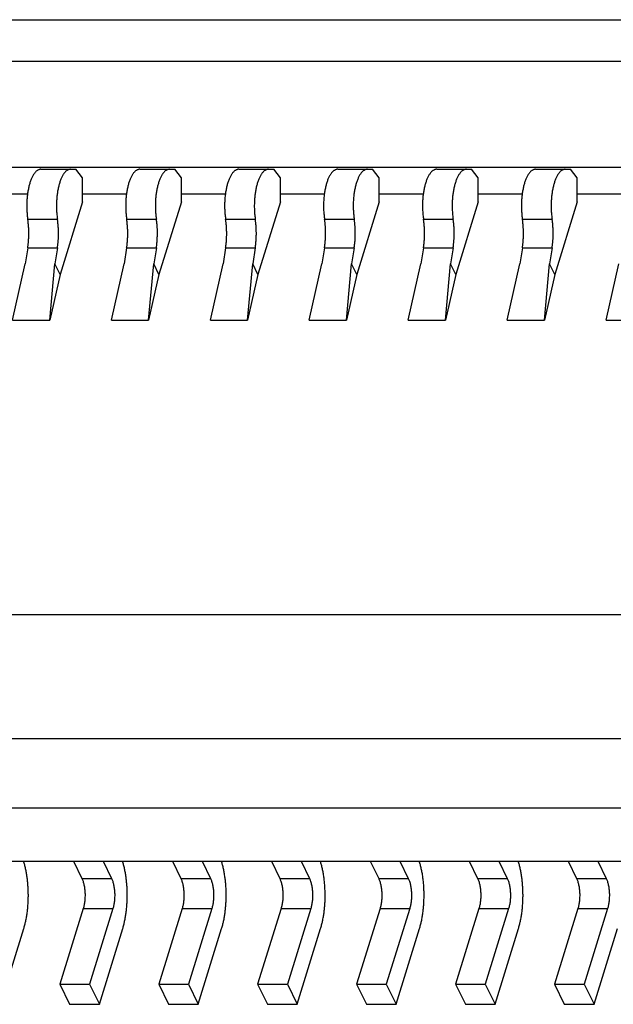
# Model space of a CAD drawing. Extents: x 0 to 420, y 0 to 297.
# Tile 7 of 9: x 294.13 to 302.42, y 205.77 to 219.53. Entities that reach past the tile are written whole.
import ezdxf

# ---------------------------------------------------------------- set-up
doc = ezdxf.new("R2010")
doc.units = 0
doc.header["$LTSCALE"] = 23.1
doc.layers.get('0').update_dxf_attribs({"linetype": 'CONTINUOUS'})

msp = doc.modelspace()

# ---------------------------------------------------------------- linework, layer by layer
at = {"color": 7, "linetype": 'CONTINUOUS'}
for p, q in [((260.148, 219.528), (320.661, 219.528)), ((263.913, 218.95), (304.767, 218.95)), ((266.575, 217.468), (306.025, 217.468)), ((294.424, 217.438), (294.911, 217.438)), ((295.004, 217.318), (294.911, 217.438)), ((295.806, 217.438), (296.292, 217.438)), ((296.386, 217.318), (296.292, 217.438)), ((297.187, 217.438), (297.674, 217.438)), ((297.767, 217.318), (297.674, 217.438)), ((298.569, 217.438), (299.055, 217.438)), ((299.149, 217.318), (299.055, 217.438)), ((299.95, 217.438), (300.437, 217.438)), ((300.531, 217.318), (300.437, 217.438)), ((301.332, 217.438), (301.819, 217.438)), ((301.912, 217.318), (301.819, 217.438)), ((295.004, 216.982), (295.004, 217.318)), ((296.386, 216.982), (296.386, 217.318)), ((297.767, 216.982), (297.767, 217.318)), ((299.149, 216.982), (299.149, 217.318)), ((300.531, 216.982), (300.531, 217.318)), ((301.912, 216.982), (301.912, 217.318)), ((293.623, 217.094), (294.236, 217.094)), ((295.004, 217.094), (295.618, 217.094)), ((296.386, 217.094), (296.999, 217.094)), ((297.767, 217.094), (298.381, 217.094)), ((299.149, 217.094), (299.763, 217.094)), ((300.531, 217.094), (301.144, 217.094)), ((301.912, 217.094), (302.526, 217.094)), ((295.004, 216.982), (294.69, 215.966)), ((296.386, 216.982), (296.072, 215.966)), ((297.767, 216.982), (297.454, 215.966)), ((299.149, 216.982), (298.835, 215.966)), ((300.531, 216.982), (300.217, 215.966)), ((301.912, 216.982), (301.598, 215.966)), ((294.239, 216.741), (294.654, 216.741)), ((295.621, 216.741), (296.035, 216.741)), ((297.003, 216.741), (297.417, 216.741)), ((298.384, 216.741), (298.799, 216.741)), ((299.766, 216.741), (300.18, 216.741)), ((301.147, 216.741), (301.562, 216.741)), ((294.239, 216.339), (294.203, 216.115)), ((294.239, 216.339), (294.653, 216.339)), ((294.653, 216.339), (294.618, 216.115)), ((295.62, 216.339), (295.585, 216.115)), ((295.62, 216.339), (296.035, 216.339)), ((296.035, 216.339), (295.999, 216.115)), ((297.002, 216.339), (296.966, 216.115)), ((297.002, 216.339), (297.416, 216.339)), ((297.416, 216.339), (297.381, 216.115)), ((298.383, 216.339), (298.348, 216.115)), ((298.383, 216.339), (298.798, 216.339)), ((298.798, 216.339), (298.762, 216.115)), ((299.765, 216.339), (299.729, 216.115)), ((299.765, 216.339), (300.179, 216.339)), ((300.179, 216.339), (300.144, 216.115)), ((301.147, 216.339), (301.111, 216.115)), ((301.147, 216.339), (301.561, 216.339)), ((301.561, 216.339), (301.526, 216.115)), ((294.026, 215.328), (294.203, 216.115)), ((294.546, 215.328), (294.618, 216.115)), ((294.69, 215.966), (294.618, 216.115)), ((295.408, 215.328), (295.585, 216.115)), ((295.927, 215.328), (295.999, 216.115)), ((296.072, 215.966), (295.999, 216.115)), ((296.79, 215.328), (296.966, 216.115)), ((297.309, 215.328), (297.381, 216.115)), ((297.454, 215.966), (297.381, 216.115)), ((298.171, 215.328), (298.348, 216.115)), ((298.69, 215.328), (298.762, 216.115)), ((298.835, 215.966), (298.762, 216.115)), ((299.553, 215.328), (299.729, 216.115)), ((300.072, 215.328), (300.144, 216.115)), ((300.217, 215.966), (300.144, 216.115)), ((300.934, 215.328), (301.111, 216.115)), ((301.454, 215.328), (301.526, 216.115)), ((301.598, 215.966), (301.526, 216.115)), ((302.316, 215.328), (302.493, 216.115)), ((294.69, 215.966), (294.546, 215.328)), ((296.072, 215.966), (295.927, 215.328)), ((297.454, 215.966), (297.309, 215.328)), ((298.835, 215.966), (298.69, 215.328)), ((300.217, 215.966), (300.072, 215.328)), ((301.598, 215.966), (301.454, 215.328)), ((294.026, 215.328), (294.546, 215.328)), ((295.408, 215.328), (295.927, 215.328)), ((296.79, 215.328), (297.309, 215.328)), ((298.171, 215.328), (298.69, 215.328)), ((299.553, 215.328), (300.072, 215.328)), ((300.934, 215.328), (301.454, 215.328)), ((302.316, 215.328), (302.835, 215.328)), ((264.003, 211.219), (305.022, 211.219)), ((264.854, 209.485), (306.177, 209.485)), ((265.33, 208.515), (306.653, 208.515)), ((265.696, 207.77), (307.019, 207.77)), ((294.878, 207.77), (294.995, 207.531)), ((295.292, 207.77), (295.409, 207.531)), ((296.259, 207.77), (296.377, 207.531)), ((296.674, 207.77), (296.791, 207.531)), ((297.641, 207.77), (297.758, 207.531)), ((298.056, 207.77), (298.173, 207.531)), ((299.023, 207.77), (299.14, 207.531)), ((299.437, 207.77), (299.554, 207.531)), ((300.404, 207.77), (300.521, 207.531)), ((300.819, 207.77), (300.936, 207.531)), ((301.786, 207.77), (301.903, 207.531)), ((302.2, 207.77), (302.317, 207.531)), ((294.995, 207.531), (295.409, 207.531)), ((296.377, 207.531), (296.791, 207.531)), ((297.758, 207.531), (298.173, 207.531)), ((299.14, 207.531), (299.554, 207.531)), ((300.521, 207.531), (300.936, 207.531)), ((301.903, 207.531), (302.317, 207.531)), ((295.014, 207.109), (294.687, 206.052)), ((295.014, 207.109), (295.428, 207.109)), ((295.428, 207.109), (295.102, 206.052)), ((296.395, 207.109), (296.069, 206.052)), ((296.395, 207.109), (296.81, 207.109)), ((296.81, 207.109), (296.483, 206.052)), ((297.777, 207.109), (297.45, 206.052)), ((297.777, 207.109), (298.192, 207.109)), ((298.192, 207.109), (297.865, 206.052)), ((299.159, 207.109), (298.832, 206.052)), ((299.159, 207.109), (299.573, 207.109)), ((299.573, 207.109), (299.246, 206.052)), ((300.54, 207.109), (300.213, 206.052)), ((300.54, 207.109), (300.955, 207.109)), ((300.955, 207.109), (300.628, 206.052)), ((301.922, 207.109), (301.595, 206.052)), ((301.922, 207.109), (302.336, 207.109)), ((302.336, 207.109), (302.009, 206.052)), ((293.857, 205.772), (294.184, 206.83)), ((295.239, 205.772), (295.566, 206.83)), ((296.62, 205.772), (296.947, 206.83)), ((298.002, 205.772), (298.329, 206.83)), ((299.384, 205.772), (299.71, 206.83)), ((300.765, 205.772), (301.092, 206.83)), ((302.147, 205.772), (302.474, 206.83)), ((294.687, 206.052), (295.102, 206.052)), ((294.687, 206.052), (294.824, 205.772)), ((295.102, 206.052), (295.239, 205.772)), ((296.069, 206.052), (296.483, 206.052)), ((296.069, 206.052), (296.206, 205.772)), ((296.483, 206.052), (296.62, 205.772)), ((297.45, 206.052), (297.865, 206.052)), ((297.45, 206.052), (297.588, 205.772)), ((297.865, 206.052), (298.002, 205.772)), ((298.832, 206.052), (299.246, 206.052)), ((298.832, 206.052), (298.969, 205.772)), ((299.246, 206.052), (299.384, 205.772)), ((300.213, 206.052), (300.628, 206.052)), ((300.213, 206.052), (300.351, 205.772)), ((300.628, 206.052), (300.765, 205.772)), ((301.595, 206.052), (302.009, 206.052)), ((301.595, 206.052), (301.732, 205.772)), ((302.009, 206.052), (302.147, 205.772)), ((294.824, 205.772), (295.239, 205.772)), ((296.206, 205.772), (296.62, 205.772)), ((297.588, 205.772), (298.002, 205.772)), ((298.969, 205.772), (299.384, 205.772)), ((300.351, 205.772), (300.765, 205.772)), ((301.732, 205.772), (302.147, 205.772))]:
    msp.add_line(p, q, dxfattribs=at)
for points, knots in [([(294.424, 217.438), (294.42, 217.438), (294.412, 217.438), (294.4, 217.435), (294.388, 217.43), (294.376, 217.423), (294.364, 217.415), (294.353, 217.405), (294.342, 217.393), (294.331, 217.379), (294.32, 217.364), (294.31, 217.347), (294.3, 217.328), (294.291, 217.308), (294.283, 217.287), (294.274, 217.264), (294.267, 217.24), (294.257, 217.206), (294.247, 217.161), (294.237, 217.104), (294.23, 217.045), (294.226, 216.984), (294.225, 216.923), (294.227, 216.861), (294.231, 216.8), (294.236, 216.761), (294.239, 216.741)], [0, 0, 0, 0, 0.015697, 0.031713, 0.048346, 0.065851, 0.084438, 0.104266, 0.12545, 0.148067, 0.17216, 0.197746, 0.224817, 0.253347, 0.283295, 0.314603, 0.347205, 0.381022, 0.451934, 0.526567, 0.604042, 0.683415, 0.7637, 0.843891, 0.922985, 1, 1, 1, 1]), ([(294.838, 217.438), (294.834, 217.438), (294.826, 217.438), (294.814, 217.435), (294.802, 217.43), (294.79, 217.423), (294.779, 217.415), (294.767, 217.405), (294.756, 217.393), (294.745, 217.379), (294.735, 217.364), (294.725, 217.347), (294.715, 217.328), (294.706, 217.308), (294.697, 217.287), (294.689, 217.264), (294.681, 217.24), (294.672, 217.206), (294.661, 217.161), (294.652, 217.104), (294.645, 217.045), (294.641, 216.984), (294.639, 216.923), (294.641, 216.861), (294.646, 216.8), (294.651, 216.761), (294.654, 216.741)], [0, 0, 0, 0, 0.015697, 0.031713, 0.048346, 0.065851, 0.084438, 0.104266, 0.12545, 0.148067, 0.17216, 0.197746, 0.224817, 0.253347, 0.283295, 0.314603, 0.347205, 0.381022, 0.451934, 0.526567, 0.604042, 0.683415, 0.7637, 0.843891, 0.922985, 1, 1, 1, 1]), ([(295.806, 217.438), (295.802, 217.438), (295.793, 217.438), (295.781, 217.435), (295.769, 217.43), (295.757, 217.423), (295.746, 217.415), (295.734, 217.405), (295.723, 217.393), (295.712, 217.379), (295.702, 217.364), (295.692, 217.347), (295.682, 217.328), (295.673, 217.308), (295.664, 217.287), (295.656, 217.264), (295.648, 217.24), (295.639, 217.206), (295.628, 217.161), (295.619, 217.104), (295.612, 217.045), (295.608, 216.984), (295.607, 216.923), (295.608, 216.861), (295.613, 216.8), (295.618, 216.761), (295.621, 216.741)], [0, 0, 0, 0, 0.015697, 0.031713, 0.048346, 0.065851, 0.084438, 0.104266, 0.12545, 0.148067, 0.17216, 0.197746, 0.224817, 0.253347, 0.283295, 0.314603, 0.347205, 0.381022, 0.451934, 0.526567, 0.604042, 0.683415, 0.7637, 0.843891, 0.922985, 1, 1, 1, 1]), ([(296.22, 217.438), (296.216, 217.438), (296.208, 217.438), (296.196, 217.435), (296.184, 217.43), (296.172, 217.423), (296.16, 217.415), (296.149, 217.405), (296.138, 217.393), (296.127, 217.379), (296.116, 217.364), (296.106, 217.347), (296.097, 217.328), (296.087, 217.308), (296.079, 217.287), (296.07, 217.264), (296.063, 217.24), (296.053, 217.206), (296.043, 217.161), (296.033, 217.104), (296.026, 217.045), (296.022, 216.984), (296.021, 216.923), (296.023, 216.861), (296.027, 216.8), (296.032, 216.761), (296.035, 216.741)], [0, 0, 0, 0, 0.015697, 0.031713, 0.048346, 0.065851, 0.084438, 0.104266, 0.12545, 0.148067, 0.17216, 0.197746, 0.224817, 0.253347, 0.283295, 0.314603, 0.347205, 0.381022, 0.451934, 0.526567, 0.604042, 0.683415, 0.7637, 0.843891, 0.922985, 1, 1, 1, 1]), ([(297.187, 217.438), (297.183, 217.438), (297.175, 217.438), (297.163, 217.435), (297.151, 217.43), (297.139, 217.423), (297.127, 217.415), (297.116, 217.405), (297.105, 217.393), (297.094, 217.379), (297.083, 217.364), (297.073, 217.347), (297.064, 217.328), (297.054, 217.308), (297.046, 217.287), (297.038, 217.264), (297.03, 217.24), (297.02, 217.206), (297.01, 217.161), (297, 217.104), (296.993, 217.045), (296.989, 216.984), (296.988, 216.923), (296.99, 216.861), (296.994, 216.8), (297, 216.761), (297.003, 216.741)], [0, 0, 0, 0, 0.015697, 0.031713, 0.048346, 0.065851, 0.084438, 0.104266, 0.12545, 0.148067, 0.17216, 0.197746, 0.224817, 0.253347, 0.283295, 0.314603, 0.347205, 0.381022, 0.451934, 0.526567, 0.604042, 0.683415, 0.7637, 0.843891, 0.922985, 1, 1, 1, 1]), ([(297.602, 217.438), (297.598, 217.438), (297.589, 217.438), (297.577, 217.435), (297.565, 217.43), (297.553, 217.423), (297.542, 217.415), (297.53, 217.405), (297.519, 217.393), (297.508, 217.379), (297.498, 217.364), (297.488, 217.347), (297.478, 217.328), (297.469, 217.308), (297.46, 217.287), (297.452, 217.264), (297.444, 217.24), (297.435, 217.206), (297.424, 217.161), (297.415, 217.104), (297.408, 217.045), (297.404, 216.984), (297.403, 216.923), (297.404, 216.861), (297.409, 216.8), (297.414, 216.761), (297.417, 216.741)], [0, 0, 0, 0, 0.015697, 0.031713, 0.048346, 0.065851, 0.084438, 0.104266, 0.12545, 0.148067, 0.17216, 0.197746, 0.224817, 0.253347, 0.283295, 0.314603, 0.347205, 0.381022, 0.451934, 0.526567, 0.604042, 0.683415, 0.7637, 0.843891, 0.922985, 1, 1, 1, 1]), ([(298.569, 217.438), (298.565, 217.438), (298.557, 217.438), (298.544, 217.435), (298.532, 217.43), (298.521, 217.423), (298.509, 217.415), (298.497, 217.405), (298.486, 217.393), (298.475, 217.379), (298.465, 217.364), (298.455, 217.347), (298.445, 217.328), (298.436, 217.308), (298.427, 217.287), (298.419, 217.264), (298.411, 217.24), (298.402, 217.206), (298.392, 217.161), (298.382, 217.104), (298.375, 217.045), (298.371, 216.984), (298.37, 216.923), (298.371, 216.861), (298.376, 216.8), (298.381, 216.761), (298.384, 216.741)], [0, 0, 0, 0, 0.015697, 0.031713, 0.048346, 0.065851, 0.084438, 0.104266, 0.12545, 0.148067, 0.17216, 0.197746, 0.224817, 0.253347, 0.283295, 0.314603, 0.347205, 0.381022, 0.451934, 0.526567, 0.604042, 0.683415, 0.7637, 0.843891, 0.922985, 1, 1, 1, 1]), ([(298.983, 217.438), (298.979, 217.438), (298.971, 217.438), (298.959, 217.435), (298.947, 217.43), (298.935, 217.423), (298.923, 217.415), (298.912, 217.405), (298.901, 217.393), (298.89, 217.379), (298.879, 217.364), (298.869, 217.347), (298.86, 217.328), (298.851, 217.308), (298.842, 217.287), (298.834, 217.264), (298.826, 217.24), (298.816, 217.206), (298.806, 217.161), (298.796, 217.104), (298.789, 217.045), (298.785, 216.984), (298.784, 216.923), (298.786, 216.861), (298.791, 216.8), (298.796, 216.761), (298.799, 216.741)], [0, 0, 0, 0, 0.015697, 0.031713, 0.048346, 0.065851, 0.084438, 0.104266, 0.12545, 0.148067, 0.17216, 0.197746, 0.224817, 0.253347, 0.283295, 0.314603, 0.347205, 0.381022, 0.451934, 0.526567, 0.604042, 0.683415, 0.7637, 0.843891, 0.922985, 1, 1, 1, 1]), ([(299.95, 217.438), (299.946, 217.438), (299.938, 217.438), (299.926, 217.435), (299.914, 217.43), (299.902, 217.423), (299.89, 217.415), (299.879, 217.405), (299.868, 217.393), (299.857, 217.379), (299.847, 217.364), (299.837, 217.347), (299.827, 217.328), (299.818, 217.308), (299.809, 217.287), (299.801, 217.264), (299.793, 217.24), (299.783, 217.206), (299.773, 217.161), (299.763, 217.104), (299.757, 217.045), (299.753, 216.984), (299.751, 216.923), (299.753, 216.861), (299.758, 216.8), (299.763, 216.761), (299.766, 216.741)], [0, 0, 0, 0, 0.015697, 0.031713, 0.048346, 0.065851, 0.084438, 0.104266, 0.12545, 0.148067, 0.17216, 0.197746, 0.224817, 0.253347, 0.283295, 0.314603, 0.347205, 0.381022, 0.451934, 0.526567, 0.604042, 0.683415, 0.7637, 0.843891, 0.922985, 1, 1, 1, 1]), ([(300.365, 217.438), (300.361, 217.438), (300.353, 217.438), (300.341, 217.435), (300.328, 217.43), (300.317, 217.423), (300.305, 217.415), (300.294, 217.405), (300.282, 217.393), (300.272, 217.379), (300.261, 217.364), (300.251, 217.347), (300.241, 217.328), (300.232, 217.308), (300.223, 217.287), (300.215, 217.264), (300.208, 217.24), (300.198, 217.206), (300.188, 217.161), (300.178, 217.104), (300.171, 217.045), (300.167, 216.984), (300.166, 216.923), (300.168, 216.861), (300.172, 216.8), (300.177, 216.761), (300.18, 216.741)], [0, 0, 0, 0, 0.015697, 0.031713, 0.048346, 0.065851, 0.084438, 0.104266, 0.12545, 0.148067, 0.17216, 0.197746, 0.224817, 0.253347, 0.283295, 0.314603, 0.347205, 0.381022, 0.451934, 0.526567, 0.604042, 0.683415, 0.7637, 0.843891, 0.922985, 1, 1, 1, 1]), ([(301.332, 217.438), (301.328, 217.438), (301.32, 217.438), (301.308, 217.435), (301.296, 217.43), (301.284, 217.423), (301.272, 217.415), (301.261, 217.405), (301.25, 217.393), (301.239, 217.379), (301.228, 217.364), (301.218, 217.347), (301.208, 217.328), (301.199, 217.308), (301.19, 217.287), (301.182, 217.264), (301.175, 217.24), (301.165, 217.206), (301.155, 217.161), (301.145, 217.104), (301.138, 217.045), (301.134, 216.984), (301.133, 216.923), (301.135, 216.861), (301.139, 216.8), (301.144, 216.761), (301.147, 216.741)], [0, 0, 0, 0, 0.015697, 0.031713, 0.048346, 0.065851, 0.084438, 0.104266, 0.12545, 0.148067, 0.17216, 0.197746, 0.224817, 0.253347, 0.283295, 0.314603, 0.347205, 0.381022, 0.451934, 0.526567, 0.604042, 0.683415, 0.7637, 0.843891, 0.922985, 1, 1, 1, 1]), ([(301.746, 217.438), (301.742, 217.438), (301.734, 217.438), (301.722, 217.435), (301.71, 217.43), (301.698, 217.423), (301.687, 217.415), (301.675, 217.405), (301.664, 217.393), (301.653, 217.379), (301.643, 217.364), (301.633, 217.347), (301.623, 217.328), (301.614, 217.308), (301.605, 217.287), (301.597, 217.264), (301.589, 217.24), (301.58, 217.206), (301.569, 217.161), (301.56, 217.104), (301.553, 217.045), (301.549, 216.984), (301.547, 216.923), (301.549, 216.861), (301.554, 216.8), (301.559, 216.761), (301.562, 216.741)], [0, 0, 0, 0, 0.015697, 0.031713, 0.048346, 0.065851, 0.084438, 0.104266, 0.12545, 0.148067, 0.17216, 0.197746, 0.224817, 0.253347, 0.283295, 0.314603, 0.347205, 0.381022, 0.451934, 0.526567, 0.604042, 0.683415, 0.7637, 0.843891, 0.922985, 1, 1, 1, 1]), ([(294.239, 216.339), (294.241, 216.355), (294.246, 216.388), (294.25, 216.438), (294.253, 216.489), (294.254, 216.54), (294.254, 216.591), (294.251, 216.642), (294.246, 216.692), (294.242, 216.725), (294.239, 216.741)], [0, 0, 0, 0, 0.121454, 0.245839, 0.372217, 0.499622, 0.627075, 0.753596, 0.878218, 1, 1, 1, 1]), ([(294.653, 216.339), (294.656, 216.355), (294.66, 216.388), (294.665, 216.438), (294.668, 216.489), (294.669, 216.54), (294.668, 216.591), (294.665, 216.642), (294.661, 216.692), (294.656, 216.725), (294.654, 216.741)], [0, 0, 0, 0, 0.121454, 0.245839, 0.372217, 0.499622, 0.627075, 0.753596, 0.878218, 1, 1, 1, 1]), ([(295.62, 216.339), (295.623, 216.355), (295.627, 216.388), (295.632, 216.438), (295.635, 216.489), (295.636, 216.54), (295.635, 216.591), (295.632, 216.642), (295.628, 216.692), (295.623, 216.725), (295.621, 216.741)], [0, 0, 0, 0, 0.121454, 0.245839, 0.372217, 0.499622, 0.627075, 0.753596, 0.878218, 1, 1, 1, 1]), ([(296.035, 216.339), (296.037, 216.355), (296.042, 216.388), (296.046, 216.438), (296.049, 216.489), (296.05, 216.54), (296.05, 216.591), (296.047, 216.642), (296.042, 216.692), (296.038, 216.725), (296.035, 216.741)], [0, 0, 0, 0, 0.121454, 0.245839, 0.372217, 0.499622, 0.627075, 0.753596, 0.878218, 1, 1, 1, 1]), ([(297.002, 216.339), (297.004, 216.355), (297.009, 216.388), (297.014, 216.438), (297.017, 216.489), (297.018, 216.54), (297.017, 216.591), (297.014, 216.642), (297.009, 216.692), (297.005, 216.725), (297.003, 216.741)], [0, 0, 0, 0, 0.121454, 0.245839, 0.372217, 0.499622, 0.627075, 0.753596, 0.878218, 1, 1, 1, 1]), ([(297.416, 216.339), (297.419, 216.355), (297.423, 216.388), (297.428, 216.438), (297.431, 216.489), (297.432, 216.54), (297.431, 216.591), (297.428, 216.642), (297.424, 216.692), (297.419, 216.725), (297.417, 216.741)], [0, 0, 0, 0, 0.121454, 0.245839, 0.372217, 0.499622, 0.627075, 0.753596, 0.878218, 1, 1, 1, 1]), ([(298.383, 216.339), (298.386, 216.355), (298.39, 216.388), (298.395, 216.438), (298.398, 216.489), (298.399, 216.54), (298.398, 216.591), (298.396, 216.642), (298.391, 216.692), (298.387, 216.725), (298.384, 216.741)], [0, 0, 0, 0, 0.121454, 0.245839, 0.372217, 0.499622, 0.627075, 0.753596, 0.878218, 1, 1, 1, 1]), ([(298.798, 216.339), (298.8, 216.355), (298.805, 216.388), (298.81, 216.438), (298.813, 216.489), (298.814, 216.54), (298.813, 216.591), (298.81, 216.642), (298.805, 216.692), (298.801, 216.725), (298.799, 216.741)], [0, 0, 0, 0, 0.121454, 0.245839, 0.372217, 0.499622, 0.627075, 0.753596, 0.878218, 1, 1, 1, 1]), ([(299.765, 216.339), (299.768, 216.355), (299.772, 216.388), (299.777, 216.438), (299.78, 216.489), (299.781, 216.54), (299.78, 216.591), (299.777, 216.642), (299.773, 216.692), (299.768, 216.725), (299.766, 216.741)], [0, 0, 0, 0, 0.121454, 0.245839, 0.372217, 0.499622, 0.627075, 0.753596, 0.878218, 1, 1, 1, 1]), ([(300.179, 216.339), (300.182, 216.355), (300.186, 216.388), (300.191, 216.438), (300.194, 216.489), (300.195, 216.54), (300.194, 216.591), (300.192, 216.642), (300.187, 216.692), (300.183, 216.725), (300.18, 216.741)], [0, 0, 0, 0, 0.121454, 0.245839, 0.372217, 0.499622, 0.627075, 0.753596, 0.878218, 1, 1, 1, 1]), ([(301.147, 216.339), (301.149, 216.355), (301.154, 216.388), (301.158, 216.438), (301.161, 216.489), (301.162, 216.54), (301.161, 216.591), (301.159, 216.642), (301.154, 216.692), (301.15, 216.725), (301.147, 216.741)], [0, 0, 0, 0, 0.121454, 0.245839, 0.372217, 0.499622, 0.627075, 0.753596, 0.878218, 1, 1, 1, 1]), ([(301.561, 216.339), (301.564, 216.355), (301.568, 216.388), (301.573, 216.438), (301.576, 216.489), (301.577, 216.54), (301.576, 216.591), (301.573, 216.642), (301.569, 216.692), (301.564, 216.725), (301.562, 216.741)], [0, 0, 0, 0, 0.121454, 0.245839, 0.372217, 0.499622, 0.627075, 0.753596, 0.878218, 1, 1, 1, 1]), ([(294.184, 206.83), (294.189, 206.847), (294.199, 206.882), (294.212, 206.936), (294.223, 206.993), (294.232, 207.052), (294.239, 207.112), (294.244, 207.174), (294.247, 207.237), (294.248, 207.301), (294.246, 207.364), (294.243, 207.427), (294.238, 207.489), (294.231, 207.549), (294.221, 207.608), (294.21, 207.664), (294.197, 207.718), (294.187, 207.753), (294.182, 207.77)], [0, 0, 0, 0, 0.056042, 0.114647, 0.175501, 0.238264, 0.302574, 0.368051, 0.434302, 0.500926, 0.567521, 0.63368, 0.699005, 0.763104, 0.825601, 0.886135, 0.944371, 1, 1, 1, 1]), ([(295.566, 206.83), (295.571, 206.847), (295.581, 206.882), (295.593, 206.936), (295.604, 206.993), (295.613, 207.052), (295.62, 207.112), (295.625, 207.174), (295.628, 207.237), (295.629, 207.301), (295.628, 207.364), (295.625, 207.427), (295.619, 207.489), (295.612, 207.549), (295.603, 207.608), (295.592, 207.664), (295.579, 207.718), (295.569, 207.753), (295.563, 207.77)], [0, 0, 0, 0, 0.056042, 0.114647, 0.175501, 0.238264, 0.302574, 0.368051, 0.434302, 0.500926, 0.567521, 0.63368, 0.699005, 0.763104, 0.825601, 0.886135, 0.944371, 1, 1, 1, 1]), ([(296.947, 206.83), (296.952, 206.847), (296.962, 206.882), (296.975, 206.936), (296.986, 206.993), (296.995, 207.052), (297.002, 207.112), (297.007, 207.174), (297.01, 207.237), (297.011, 207.301), (297.01, 207.364), (297.006, 207.427), (297.001, 207.489), (296.994, 207.549), (296.984, 207.608), (296.973, 207.664), (296.96, 207.718), (296.95, 207.753), (296.945, 207.77)], [0, 0, 0, 0, 0.056042, 0.114647, 0.175501, 0.238264, 0.302574, 0.368051, 0.434302, 0.500926, 0.567521, 0.63368, 0.699005, 0.763104, 0.825601, 0.886135, 0.944371, 1, 1, 1, 1]), ([(298.329, 206.83), (298.334, 206.847), (298.344, 206.882), (298.357, 206.936), (298.368, 206.993), (298.377, 207.052), (298.384, 207.112), (298.389, 207.174), (298.392, 207.237), (298.392, 207.301), (298.391, 207.364), (298.388, 207.427), (298.383, 207.489), (298.375, 207.549), (298.366, 207.608), (298.355, 207.664), (298.342, 207.718), (298.332, 207.753), (298.326, 207.77)], [0, 0, 0, 0, 0.056042, 0.114647, 0.175501, 0.238264, 0.302574, 0.368051, 0.434302, 0.500926, 0.567521, 0.63368, 0.699005, 0.763104, 0.825601, 0.886135, 0.944371, 1, 1, 1, 1]), ([(299.71, 206.83), (299.716, 206.847), (299.725, 206.882), (299.738, 206.936), (299.749, 206.993), (299.758, 207.052), (299.765, 207.112), (299.77, 207.174), (299.773, 207.237), (299.774, 207.301), (299.773, 207.364), (299.77, 207.427), (299.764, 207.489), (299.757, 207.549), (299.748, 207.608), (299.736, 207.664), (299.723, 207.718), (299.713, 207.753), (299.708, 207.77)], [0, 0, 0, 0, 0.056042, 0.114647, 0.175501, 0.238264, 0.302574, 0.368051, 0.434302, 0.500926, 0.567521, 0.63368, 0.699005, 0.763104, 0.825601, 0.886135, 0.944371, 1, 1, 1, 1]), ([(301.092, 206.83), (301.097, 206.847), (301.107, 206.882), (301.12, 206.936), (301.131, 206.993), (301.14, 207.052), (301.147, 207.112), (301.152, 207.174), (301.155, 207.237), (301.156, 207.301), (301.154, 207.364), (301.151, 207.427), (301.146, 207.489), (301.138, 207.549), (301.129, 207.608), (301.118, 207.664), (301.105, 207.718), (301.095, 207.753), (301.09, 207.77)], [0, 0, 0, 0, 0.056042, 0.114647, 0.175501, 0.238264, 0.302574, 0.368051, 0.434302, 0.500926, 0.567521, 0.63368, 0.699005, 0.763104, 0.825601, 0.886135, 0.944371, 1, 1, 1, 1]), ([(294.995, 207.531), (294.998, 207.525), (295.004, 207.511), (295.012, 207.49), (295.019, 207.466), (295.025, 207.441), (295.03, 207.415), (295.034, 207.387), (295.037, 207.359), (295.039, 207.33), (295.039, 207.301), (295.039, 207.271), (295.037, 207.242), (295.035, 207.214), (295.031, 207.186), (295.027, 207.159), (295.021, 207.134), (295.016, 207.117), (295.014, 207.109)], [0, 0, 0, 0, 0.049414, 0.102627, 0.159342, 0.219189, 0.281744, 0.346535, 0.413057, 0.480779, 0.549152, 0.617619, 0.68562, 0.752604, 0.818032, 0.881389, 0.942193, 1, 1, 1, 1]), ([(295.409, 207.531), (295.413, 207.525), (295.418, 207.511), (295.426, 207.49), (295.433, 207.466), (295.439, 207.441), (295.444, 207.415), (295.448, 207.387), (295.451, 207.359), (295.453, 207.33), (295.454, 207.301), (295.453, 207.271), (295.452, 207.242), (295.449, 207.214), (295.446, 207.186), (295.441, 207.159), (295.435, 207.134), (295.431, 207.117), (295.428, 207.109)], [0, 0, 0, 0, 0.049414, 0.102627, 0.159342, 0.219189, 0.281744, 0.346535, 0.413057, 0.480779, 0.549152, 0.617619, 0.68562, 0.752604, 0.818032, 0.881389, 0.942193, 1, 1, 1, 1]), ([(296.377, 207.531), (296.38, 207.525), (296.386, 207.511), (296.393, 207.49), (296.4, 207.466), (296.406, 207.441), (296.411, 207.415), (296.415, 207.387), (296.418, 207.359), (296.42, 207.33), (296.421, 207.301), (296.421, 207.271), (296.419, 207.242), (296.416, 207.214), (296.413, 207.186), (296.408, 207.159), (296.402, 207.134), (296.398, 207.117), (296.395, 207.109)], [0, 0, 0, 0, 0.049414, 0.102627, 0.159342, 0.219189, 0.281744, 0.346535, 0.413057, 0.480779, 0.549152, 0.617619, 0.68562, 0.752604, 0.818032, 0.881389, 0.942193, 1, 1, 1, 1]), ([(296.791, 207.531), (296.794, 207.525), (296.8, 207.511), (296.808, 207.49), (296.815, 207.466), (296.821, 207.441), (296.826, 207.415), (296.83, 207.387), (296.833, 207.359), (296.835, 207.33), (296.835, 207.301), (296.835, 207.271), (296.834, 207.242), (296.831, 207.214), (296.827, 207.186), (296.823, 207.159), (296.817, 207.134), (296.812, 207.117), (296.81, 207.109)], [0, 0, 0, 0, 0.049414, 0.102627, 0.159342, 0.219189, 0.281744, 0.346535, 0.413057, 0.480779, 0.549152, 0.617619, 0.68562, 0.752604, 0.818032, 0.881389, 0.942193, 1, 1, 1, 1]), ([(297.758, 207.531), (297.761, 207.525), (297.767, 207.511), (297.775, 207.49), (297.782, 207.466), (297.788, 207.441), (297.793, 207.415), (297.797, 207.387), (297.8, 207.359), (297.802, 207.33), (297.803, 207.301), (297.802, 207.271), (297.801, 207.242), (297.798, 207.214), (297.794, 207.186), (297.79, 207.159), (297.784, 207.134), (297.779, 207.117), (297.777, 207.109)], [0, 0, 0, 0, 0.049414, 0.102627, 0.159342, 0.219189, 0.281744, 0.346535, 0.413057, 0.480779, 0.549152, 0.617619, 0.68562, 0.752604, 0.818032, 0.881389, 0.942193, 1, 1, 1, 1]), ([(298.173, 207.531), (298.176, 207.525), (298.182, 207.511), (298.189, 207.49), (298.196, 207.466), (298.202, 207.441), (298.207, 207.415), (298.211, 207.387), (298.214, 207.359), (298.216, 207.33), (298.217, 207.301), (298.217, 207.271), (298.215, 207.242), (298.213, 207.214), (298.209, 207.186), (298.204, 207.159), (298.198, 207.134), (298.194, 207.117), (298.192, 207.109)], [0, 0, 0, 0, 0.049414, 0.102627, 0.159342, 0.219189, 0.281744, 0.346535, 0.413057, 0.480779, 0.549152, 0.617619, 0.68562, 0.752604, 0.818032, 0.881389, 0.942193, 1, 1, 1, 1]), ([(299.14, 207.531), (299.143, 207.525), (299.149, 207.511), (299.157, 207.49), (299.163, 207.466), (299.17, 207.441), (299.175, 207.415), (299.179, 207.387), (299.182, 207.359), (299.183, 207.33), (299.184, 207.301), (299.184, 207.271), (299.182, 207.242), (299.18, 207.214), (299.176, 207.186), (299.171, 207.159), (299.166, 207.134), (299.161, 207.117), (299.159, 207.109)], [0, 0, 0, 0, 0.049414, 0.102627, 0.159342, 0.219189, 0.281744, 0.346535, 0.413057, 0.480779, 0.549152, 0.617619, 0.68562, 0.752604, 0.818032, 0.881389, 0.942193, 1, 1, 1, 1]), ([(299.554, 207.531), (299.557, 207.525), (299.563, 207.511), (299.571, 207.49), (299.578, 207.466), (299.584, 207.441), (299.589, 207.415), (299.593, 207.387), (299.596, 207.359), (299.598, 207.33), (299.599, 207.301), (299.598, 207.271), (299.597, 207.242), (299.594, 207.214), (299.59, 207.186), (299.586, 207.159), (299.58, 207.134), (299.576, 207.117), (299.573, 207.109)], [0, 0, 0, 0, 0.049414, 0.102627, 0.159342, 0.219189, 0.281744, 0.346535, 0.413057, 0.480779, 0.549152, 0.617619, 0.68562, 0.752604, 0.818032, 0.881389, 0.942193, 1, 1, 1, 1]), ([(300.521, 207.531), (300.524, 207.525), (300.53, 207.511), (300.538, 207.49), (300.545, 207.466), (300.551, 207.441), (300.556, 207.415), (300.56, 207.387), (300.563, 207.359), (300.565, 207.33), (300.566, 207.301), (300.565, 207.271), (300.564, 207.242), (300.561, 207.214), (300.558, 207.186), (300.553, 207.159), (300.547, 207.134), (300.543, 207.117), (300.54, 207.109)], [0, 0, 0, 0, 0.049414, 0.102627, 0.159342, 0.219189, 0.281744, 0.346535, 0.413057, 0.480779, 0.549152, 0.617619, 0.68562, 0.752604, 0.818032, 0.881389, 0.942193, 1, 1, 1, 1]), ([(300.936, 207.531), (300.939, 207.525), (300.945, 207.511), (300.953, 207.49), (300.96, 207.466), (300.966, 207.441), (300.971, 207.415), (300.975, 207.387), (300.978, 207.359), (300.979, 207.33), (300.98, 207.301), (300.98, 207.271), (300.978, 207.242), (300.976, 207.214), (300.972, 207.186), (300.967, 207.159), (300.962, 207.134), (300.957, 207.117), (300.955, 207.109)], [0, 0, 0, 0, 0.049414, 0.102627, 0.159342, 0.219189, 0.281744, 0.346535, 0.413057, 0.480779, 0.549152, 0.617619, 0.68562, 0.752604, 0.818032, 0.881389, 0.942193, 1, 1, 1, 1]), ([(301.903, 207.531), (301.906, 207.525), (301.912, 207.511), (301.92, 207.49), (301.927, 207.466), (301.933, 207.441), (301.938, 207.415), (301.942, 207.387), (301.945, 207.359), (301.947, 207.33), (301.947, 207.301), (301.947, 207.271), (301.945, 207.242), (301.943, 207.214), (301.939, 207.186), (301.934, 207.159), (301.929, 207.134), (301.924, 207.117), (301.922, 207.109)], [0, 0, 0, 0, 0.049414, 0.102627, 0.159342, 0.219189, 0.281744, 0.346535, 0.413057, 0.480779, 0.549152, 0.617619, 0.68562, 0.752604, 0.818032, 0.881389, 0.942193, 1, 1, 1, 1]), ([(302.317, 207.531), (302.321, 207.525), (302.326, 207.511), (302.334, 207.49), (302.341, 207.466), (302.347, 207.441), (302.352, 207.415), (302.356, 207.387), (302.359, 207.359), (302.361, 207.33), (302.362, 207.301), (302.361, 207.271), (302.36, 207.242), (302.357, 207.214), (302.354, 207.186), (302.349, 207.159), (302.343, 207.134), (302.339, 207.117), (302.336, 207.109)], [0, 0, 0, 0, 0.049414, 0.102627, 0.159342, 0.219189, 0.281744, 0.346535, 0.413057, 0.480779, 0.549152, 0.617619, 0.68562, 0.752604, 0.818032, 0.881389, 0.942193, 1, 1, 1, 1])]:
    msp.add_open_spline(points, degree=3, knots=knots, dxfattribs=at)

doc.saveas('drawing.dxf')
